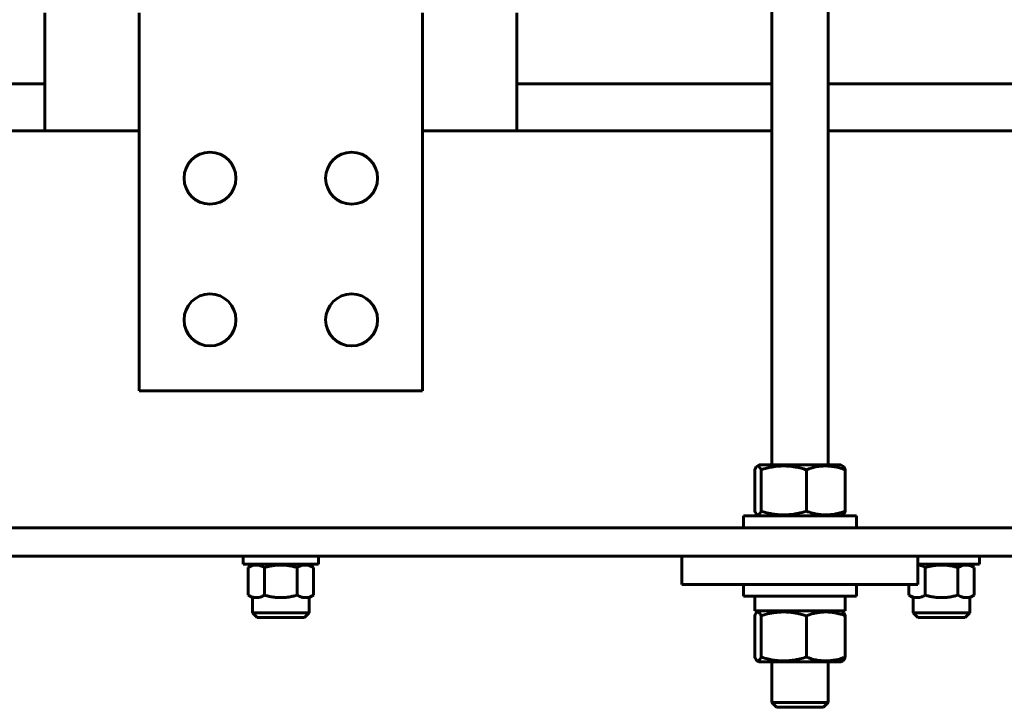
# Model space of a CAD drawing. Header units: millimetres. Extents: x 0 to 297, y 0 to 420.
# Tile 4 of 13: x 146 to 188, y 84 to 114. Entities that reach past the tile are written whole.
import ezdxf

# ---------------------------------------------------------------- set-up
doc = ezdxf.new("R2010")
doc.units = ezdxf.units.MM
doc.linetypes.add('K5LT_BASIC', pattern=[0])
doc.layers.add('Системный слой', color=7, linetype='Continuous')

# ---------------------------------------------------------------- blocks, each defined once
blk = doc.blocks.new('U1')
at = {"layer": 'Системный слой', "color": 150, "linetype": 'K5LT_BASIC', "lineweight": 60, "true_color": 0x0080ff}
for p, q in [((136.483, 108.834), (151.283, 108.834)), ((163.283, 108.834), (178.083, 108.834)), ((180.483, 108.834), (195.283, 108.834))]:
    blk.add_line(p, q, dxfattribs=at)
blk = doc.blocks.new('U3')
at = {"layer": 'Системный слой', "color": 150, "linetype": 'K5LT_BASIC', "lineweight": 60, "true_color": 0x0080ff}
blk.add_line((117.283, 90.834), (197.283, 90.834), dxfattribs=at)
blk = doc.blocks.new('U27')
at = {"layer": 'Системный слой', "color": 150, "linetype": 'K5LT_BASIC', "lineweight": 60, "true_color": 0x0080ff}
for p, q in [((158.483, 90.457), (158.483, 90.499)), ((158.483, 88.432), (158.483, 89.075))]:
    blk.add_line(p, q, dxfattribs=at)
blk = doc.blocks.new('U28')
at = {"layer": 'Системный слой', "color": 150, "linetype": 'K5LT_BASIC', "lineweight": 60, "true_color": 0x0080ff}
for p, q in [((156.283, 88.232), (157.283, 88.232)), ((157.283, 88.232), (158.283, 88.232))]:
    blk.add_line(p, q, dxfattribs=at)
blk = doc.blocks.new('U29')
at = {"layer": 'Системный слой', "color": 150, "linetype": 'K5LT_BASIC', "lineweight": 60, "true_color": 0x0080ff}
for p, q in [((156.083, 90.457), (156.083, 90.499)), ((156.083, 88.432), (156.083, 89.075))]:
    blk.add_line(p, q, dxfattribs=at)
blk = doc.blocks.new('U30')
at = {"layer": 'Системный слой', "color": 150, "linetype": 'K5LT_BASIC', "lineweight": 60, "true_color": 0x0080ff}
for p, q in [((184.283, 90.455), (184.387, 90.437)), ((184.387, 90.437), (184.489, 90.401)), ((184.489, 90.401), (184.59, 90.35))]:
    blk.add_line(p, q, dxfattribs=at)
blk = doc.blocks.new('U31')
at = {"layer": 'Системный слой', "color": 150, "linetype": 'K5LT_BASIC', "lineweight": 60, "true_color": 0x0080ff}
for p, q in [((186.483, 90.457), (186.483, 90.499)), ((186.483, 88.432), (186.483, 89.075))]:
    blk.add_line(p, q, dxfattribs=at)
blk = doc.blocks.new('U80')
at = {"layer": 'Системный слой', "color": 150, "linetype": 'K5LT_BASIC', "lineweight": 60, "true_color": 0x0080ff}
for p, q in [((174.283, 90.832), (140.283, 90.832)), ((197.232, 90.832), (184.283, 90.832))]:
    blk.add_line(p, q, dxfattribs=at)
blk = doc.blocks.new('U109')
at = {"layer": 'Системный слой', "color": 150, "linetype": 'K5LT_BASIC', "lineweight": 60, "true_color": 0x0080ff}
for p, q in [((134.083, 110.833), (123.283, 110.833)), ((147.283, 110.833), (136.483, 110.833))]:
    blk.add_line(p, q, dxfattribs=at)
blk = doc.blocks.new('U110')
at = {"layer": 'Системный слой', "color": 150, "linetype": 'K5LT_BASIC', "lineweight": 60, "true_color": 0x0080ff}
for p, q in [((130.283, 90.833), (123.283, 90.833)), ((147.283, 90.833), (140.283, 90.833)), ((174.283, 90.833), (167.283, 90.833)), ((191.283, 90.833), (184.283, 90.833))]:
    blk.add_line(p, q, dxfattribs=at)
blk = doc.blocks.new('U111')
at = {"layer": 'Системный слой', "color": 150, "linetype": 'K5LT_BASIC', "lineweight": 60, "true_color": 0x0080ff}
for p, q in [((178.083, 110.833), (167.283, 110.833)), ((191.283, 110.833), (180.483, 110.833))]:
    blk.add_line(p, q, dxfattribs=at)
blk = doc.blocks.new('U122')
at = {"layer": 'Системный слой', "color": 150, "linetype": 'K5LT_BASIC', "lineweight": 60, "true_color": 0x0080ff}
for p, q in [((147.283, 108.834), (147.283, 113.833)), ((147.283, 90.833), (147.283, 90.834))]:
    blk.add_line(p, q, dxfattribs=at)
blk = doc.blocks.new('U123')
at = {"layer": 'Системный слой', "color": 150, "linetype": 'K5LT_BASIC', "lineweight": 60, "true_color": 0x0080ff}
for p, q in [((167.283, 113.833), (167.283, 108.834)), ((167.283, 90.834), (167.283, 90.833))]:
    blk.add_line(p, q, dxfattribs=at)
blk = doc.blocks.new('U124')
at = {"layer": 'Системный слой', "color": 150, "linetype": 'K5LT_BASIC', "lineweight": 60, "true_color": 0x0080ff}
for p, q in [((178.283, 84.433), (179.283, 84.433)), ((179.283, 84.433), (180.283, 84.433))]:
    blk.add_line(p, q, dxfattribs=at)
blk = doc.blocks.new('U125')
at = {"layer": 'Системный слой', "color": 150, "linetype": 'K5LT_BASIC', "lineweight": 60, "true_color": 0x0080ff}
for p, q in [((180.483, 186.942), (180.483, 94.693)), ((180.483, 90.834), (180.483, 90.833)), ((180.483, 86.353), (180.483, 84.633))]:
    blk.add_line(p, q, dxfattribs=at)
blk = doc.blocks.new('U126')
at = {"layer": 'Системный слой', "color": 150, "linetype": 'K5LT_BASIC', "lineweight": 60, "true_color": 0x0080ff}
for p, q in [((178.083, 186.942), (178.083, 94.693)), ((178.083, 90.834), (178.083, 90.833)), ((178.083, 86.353), (178.083, 84.633))]:
    blk.add_line(p, q, dxfattribs=at)
blk = doc.blocks.new('U133')
at = {"layer": 'Системный слой', "color": 150, "linetype": 'K5LT_BASIC', "lineweight": 60, "true_color": 0x0080ff}
for p, q in [((177.397, 92.669), (177.363, 92.737)), ((177.432, 92.617), (177.397, 92.669)), ((177.579, 92.637), (177.523, 92.583)), ((177.633, 92.737), (177.579, 92.637)), ((177.467, 92.585), (177.432, 92.617)), ((177.523, 92.583), (177.467, 92.585))]:
    blk.add_line(p, q, dxfattribs=at)
blk = doc.blocks.new('U134')
at = {"layer": 'Системный слой', "color": 150, "linetype": 'K5LT_BASIC', "lineweight": 60, "true_color": 0x0080ff}
for p, q in [((177.363, 94.489), (177.397, 94.558)), ((177.397, 94.558), (177.432, 94.61)), ((177.432, 94.61), (177.467, 94.641)), ((177.467, 94.641), (177.486, 94.648)), ((177.486, 94.648), (177.541, 94.632)), ((177.541, 94.632), (177.597, 94.562)), ((177.597, 94.562), (177.633, 94.489))]:
    blk.add_line(p, q, dxfattribs=at)
blk = doc.blocks.new('U138')
at = {"layer": 'Системный слой', "color": 150, "linetype": 'K5LT_BASIC', "lineweight": 60, "true_color": 0x0080ff}
for p, q in [((177.558, 86.353), (179.283, 86.353)), ((179.283, 86.353), (181.008, 86.353))]:
    blk.add_line(p, q, dxfattribs=at)
blk = doc.blocks.new('U139')
at = {"layer": 'Системный слой', "color": 150, "linetype": 'K5LT_BASIC', "lineweight": 60, "true_color": 0x0080ff}
for p, q in [((177.397, 86.489), (177.363, 86.557)), ((177.432, 86.437), (177.397, 86.489)), ((177.467, 86.405), (177.432, 86.437)), ((177.524, 86.403), (177.467, 86.405)), ((177.579, 86.457), (177.524, 86.403)), ((177.633, 86.557), (177.579, 86.457))]:
    blk.add_line(p, q, dxfattribs=at)

msp = doc.modelspace()

# ---------------------------------------------------------------- linework, layer by layer
at = {"layer": 'Системный слой', "color": 150, "linetype": 'K5LT_BASIC', "lineweight": 60, "true_color": 0x0080ff}
for p, q in [((151.2828, 97.8332), (151.2828, 113.8332)), ((163.2828, 113.8332), (163.2828, 97.8332)), ((151.2828, 97.8332), (163.2828, 97.8332)), ((177.3629, 92.7373), (177.3629, 94.4891)), ((177.5578, 94.6932), (177.4673, 94.641)), ((181.0078, 94.6932), (177.5578, 94.6932)), ((177.6333, 92.7373), (177.6333, 94.4891)), ((179.5533, 92.7373), (179.5533, 94.4891)), ((181.0078, 94.6932), (181.0983, 94.641)), ((181.2027, 92.7373), (181.2027, 94.4891)), ((181.6828, 92.5332), (176.8828, 92.5332)), ((176.8828, 92.0337), (176.8828, 92.5332)), ((177.5578, 92.5332), (177.4674, 92.5854)), ((181.0078, 92.5332), (181.0982, 92.5854)), ((181.6828, 92.0337), (181.6828, 92.5332)), ((106.2828, 92.0337), (208.2828, 92.0337)), ((167.2828, 90.8332), (147.2828, 90.8332)), ((155.6825, 90.8324), (155.6825, 90.4991)), ((158.8825, 90.8324), (158.8825, 90.4991)), ((174.2828, 90.8332), (184.2828, 90.8332)), ((174.2828, 89.6332), (174.2828, 90.8332)), ((184.2828, 90.8332), (184.2828, 89.6332)), ((186.8825, 90.8324), (186.8825, 90.4991)), ((158.8825, 90.4991), (155.6825, 90.4991)), ((156.0825, 90.4569), (155.8969, 90.3497)), ((155.8969, 89.1818), (155.8969, 90.3497)), ((156.5897, 89.1818), (156.5897, 90.3497)), ((157.9754, 89.1818), (157.9754, 90.3497)), ((158.4825, 90.4569), (158.6682, 90.3497)), ((158.6682, 90.3497), (158.6682, 89.1818)), ((186.8825, 90.4991), (184.2828, 90.4991)), ((184.5897, 89.1818), (184.5897, 90.3497)), ((185.9754, 89.1818), (185.9754, 90.3497)), ((186.4825, 90.4569), (186.6682, 90.3497)), ((186.6682, 90.3497), (186.6682, 89.1818)), ((184.2828, 89.6332), (174.2828, 89.6332)), ((176.8828, 89.1332), (176.8828, 89.6332)), ((181.6828, 89.1332), (181.6828, 89.6332)), ((183.8969, 89.1818), (183.8969, 89.6332)), ((156.0825, 89.0746), (155.8969, 89.1818)), ((158.4825, 89.0746), (158.6682, 89.1818)), ((176.8828, 89.1332), (181.6828, 89.1332)), ((177.3728, 88.5132), (177.3728, 89.1332)), ((181.1928, 88.5132), (181.1928, 89.1332)), ((184.0825, 89.0746), (183.8969, 89.1818)), ((184.0825, 88.4324), (184.0825, 89.0746)), ((186.4825, 89.0746), (186.6682, 89.1818)), ((177.3728, 88.5132), (181.1928, 88.5132)), ((177.5578, 88.5132), (177.4674, 88.461)), ((181.0078, 88.5132), (181.0982, 88.461)), ((156.0825, 88.4324), (157.2825, 88.4324)), ((156.2825, 88.2324), (156.0825, 88.4324)), ((157.2825, 88.4324), (158.4825, 88.4324)), ((158.2825, 88.2324), (158.4825, 88.4324)), ((177.3629, 88.3092), (177.3629, 86.5573)), ((177.6333, 88.3092), (177.6333, 86.5573)), ((179.5533, 86.5573), (179.5533, 88.3092)), ((181.2027, 88.3092), (181.2027, 86.5573)), ((184.2825, 88.2324), (184.0825, 88.4324)), ((184.0825, 88.4324), (186.4825, 88.4324)), ((184.2825, 88.2324), (186.2825, 88.2324)), ((186.2825, 88.2324), (186.4825, 88.4324)), ((177.5578, 86.3532), (177.4673, 86.4054)), ((181.0078, 86.3532), (181.0982, 86.4054)), ((178.0828, 84.6334), (179.2828, 84.6334)), ((178.2828, 84.4334), (178.0828, 84.6334)), ((179.2828, 84.6334), (180.4828, 84.6334)), ((180.2828, 84.4334), (180.4828, 84.6334))]:
    msp.add_line(p, q, dxfattribs=at)
for centre in [(154.2828, 106.8332), (160.2828, 106.8332), (154.2828, 100.8332), (160.2828, 100.8332)]:
    msp.add_circle(centre, 1.1, dxfattribs=at)
for points, knots in [([(177.6333, 94.4891), (177.7138, 94.5143), (177.8635, 94.5567), (178.0423, 94.5956), (178.1848, 94.6197), (178.2906, 94.6337), (178.4039, 94.6438), (178.5075, 94.6492), (178.6144, 94.6506), (178.7222, 94.6475), (178.8292, 94.6402), (178.9501, 94.6272), (179.1184, 94.6016), (179.3251, 94.5563), (179.4803, 94.512), (179.5533, 94.4891)], [0, 0, 0, 0, 2.063679, 3.8057023, 4.4899247, 5.615665, 6.4283947, 7.2895903, 8.1701933, 9.0601067, 9.9429337, 10.8106445, 12.0510005, 14.1279731, 16, 16, 16, 16]), ([(179.5533, 94.4891), (179.6879, 94.5381), (179.8236, 94.5785), (180.0977, 94.6344), (180.2362, 94.6498), (180.4465, 94.65), (180.517, 94.6462), (180.6563, 94.6316), (180.7255, 94.6207), (180.9319, 94.5787), (181.0679, 94.5382), (181.2027, 94.4891)], [0, 0, 0, 0, 0.002623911, 0.002623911, 0.005247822, 0.005247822, 0.006559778, 0.006559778, 0.007871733, 0.007871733, 0.010495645, 0.010495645, 0.010495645, 0.010495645]), ([(181.2027, 94.4891), (181.1806, 94.5381), (181.1584, 94.5785), (181.1234, 94.622), (181.1109, 94.6337), (181.0982, 94.641)], [0, 0, 0, 0, 0.0026239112, 0.0026239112, 0.0040821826, 0.0040821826, 0.0040821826, 0.0040821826]), ([(179.5533, 92.7373), (179.4332, 92.6998), (179.2565, 92.6522), (179.0384, 92.6119), (178.9018, 92.5934), (178.7791, 92.582), (178.6741, 92.5771), (178.5668, 92.576), (178.4585, 92.5789), (178.3289, 92.5886), (178.2217, 92.6016), (178.0942, 92.6213), (177.9676, 92.6464), (177.7997, 92.6876), (177.6956, 92.7178), (177.6333, 92.7373)], [0, 0, 0, 0, 3.0735561, 4.480843, 5.4634974, 6.4786424, 7.5251697, 8.0561056, 9.1238981, 10.1865036, 11.2426062, 11.7677057, 13.3420774, 14.3968679, 16, 16, 16, 16]), ([(181.2027, 92.7373), (181.0996, 92.6998), (180.9477, 92.6522), (180.7604, 92.6119), (180.643, 92.5934), (180.5376, 92.582), (180.4475, 92.5771), (180.3552, 92.576), (180.2622, 92.5789), (180.1509, 92.5886), (180.0587, 92.6016), (179.9492, 92.6213), (179.7852, 92.6591), (179.6419, 92.7051), (179.5533, 92.7373)], [0, 0, 0, 0, 2.8814588, 4.2007903, 5.1220287, 6.0737271, 7.0548465, 7.5525989, 8.5536544, 9.549847, 10.5399432, 11.0322241, 12.5081975, 15, 15, 15, 15]), ([(181.0982, 92.5854), (181.1073, 92.5907), (181.1297, 92.6093), (181.1646, 92.6585), (181.1901, 92.7094), (181.2027, 92.7373)], [0, 0, 0, 0, 1.5340383, 3.7934437, 6, 6, 6, 6]), ([(155.8969, 90.3497), (155.9287, 90.3681), (155.9745, 90.3918), (156.0539, 90.4246), (156.1073, 90.4406), (156.1588, 90.4503), (156.1948, 90.4553), (156.2376, 90.4576), (156.2748, 90.4562), (156.3124, 90.4528), (156.3621, 90.4447), (156.4594, 90.4174), (156.537, 90.3801), (156.5897, 90.3497)], [0, 0, 0, 0, 1.9666271, 2.8242769, 4.8588228, 5.2109605, 5.9219345, 7.0116579, 7.7581214, 8.1324228, 9.2536376, 10.7311997, 14, 14, 14, 14]), ([(156.5897, 90.3497), (156.5989, 90.3524), (156.6175, 90.3577), (156.6456, 90.3654), (156.6739, 90.3729), (156.7115, 90.3825), (156.7584, 90.3939), (156.8183, 90.4071), (156.8817, 90.4196), (156.9375, 90.429), (156.9823, 90.4356), (157.0159, 90.4401), (157.0497, 90.4441), (157.0837, 90.4475), (157.1181, 90.4505), (157.1529, 90.453), (157.1878, 90.4548), (157.2255, 90.4562), (157.2661, 90.457), (157.3099, 90.4569), (157.3538, 90.4558), (157.3961, 90.4539), (157.4368, 90.4513), (157.4763, 90.448), (157.5157, 90.4441), (157.5541, 90.4395), (157.5917, 90.4344), (157.6286, 90.4288), (157.6654, 90.4226), (157.7137, 90.4137), (157.7735, 90.4015), (157.8429, 90.3853), (157.8991, 90.3709), (157.9428, 90.359), (157.9645, 90.3528), (157.9754, 90.3497)], [0, 0, 0, 0, 0.0001444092, 0.0002888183, 0.0004332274, 0.0005776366, 0.0008664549, 0.0011552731, 0.0014947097, 0.0018341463, 0.0020038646, 0.0021735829, 0.0023433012, 0.0025130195, 0.0026867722, 0.0028605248, 0.0030342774, 0.0032080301, 0.003424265, 0.0036405, 0.003856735, 0.0040729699, 0.0042692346, 0.0044654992, 0.0046617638, 0.0048580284, 0.0050435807, 0.0052291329, 0.0054146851, 0.0056002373, 0.0059634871, 0.006326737, 0.0066619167, 0.0068295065, 0.0069970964, 0.0069970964, 0.0069970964, 0.0069970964]), ([(157.9754, 90.3497), (158.0071, 90.3681), (158.053, 90.3918), (158.1324, 90.4246), (158.1858, 90.4406), (158.2373, 90.4503), (158.2733, 90.4553), (158.3161, 90.4576), (158.3533, 90.4562), (158.3909, 90.4528), (158.4405, 90.4447), (158.5379, 90.4174), (158.6155, 90.3801), (158.6682, 90.3497)], [0, 0, 0, 0, 1.9666271, 2.8242769, 4.8588228, 5.2109605, 5.9219345, 7.0116578, 7.7581213, 8.1324227, 9.2536375, 10.7311997, 14, 14, 14, 14]), ([(184.5897, 90.3497), (184.5989, 90.3524), (184.6175, 90.3577), (184.6456, 90.3654), (184.6739, 90.3729), (184.7115, 90.3825), (184.7584, 90.3939), (184.8183, 90.4071), (184.8817, 90.4196), (184.9375, 90.429), (184.9823, 90.4356), (185.0159, 90.4401), (185.0497, 90.4441), (185.0837, 90.4475), (185.1181, 90.4505), (185.1529, 90.453), (185.1878, 90.4548), (185.2255, 90.4562), (185.2661, 90.457), (185.3099, 90.4569), (185.3538, 90.4558), (185.3961, 90.4539), (185.4368, 90.4513), (185.4763, 90.448), (185.5157, 90.4441), (185.5541, 90.4395), (185.5917, 90.4344), (185.6286, 90.4288), (185.6654, 90.4226), (185.7137, 90.4137), (185.7735, 90.4015), (185.8429, 90.3853), (185.8991, 90.3709), (185.9428, 90.359), (185.9645, 90.3528), (185.9754, 90.3497)], [0, 0, 0, 0, 0.0001444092, 0.0002888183, 0.0004332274, 0.0005776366, 0.0008664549, 0.0011552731, 0.0014947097, 0.0018341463, 0.0020038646, 0.0021735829, 0.0023433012, 0.0025130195, 0.0026867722, 0.0028605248, 0.0030342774, 0.0032080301, 0.003424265, 0.0036405, 0.003856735, 0.0040729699, 0.0042692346, 0.0044654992, 0.0046617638, 0.0048580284, 0.0050435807, 0.0052291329, 0.0054146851, 0.0056002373, 0.0059634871, 0.006326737, 0.0066619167, 0.0068295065, 0.0069970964, 0.0069970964, 0.0069970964, 0.0069970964]), ([(185.9754, 90.3497), (186.0071, 90.3681), (186.053, 90.3918), (186.1324, 90.4246), (186.1858, 90.4406), (186.2373, 90.4503), (186.2733, 90.4553), (186.3161, 90.4576), (186.3533, 90.4562), (186.3909, 90.4528), (186.4405, 90.4447), (186.5379, 90.4174), (186.6155, 90.3801), (186.6682, 90.3497)], [0, 0, 0, 0, 1.9666271, 2.8242769, 4.8588228, 5.2109605, 5.9219345, 7.0116578, 7.7581213, 8.1324227, 9.2536375, 10.7311997, 14, 14, 14, 14]), ([(156.5897, 89.1818), (156.5579, 89.1635), (156.5121, 89.1397), (156.4327, 89.1069), (156.3793, 89.0909), (156.3278, 89.0812), (156.2918, 89.0762), (156.249, 89.074), (156.2118, 89.0753), (156.1742, 89.0787), (156.1245, 89.0868), (156.0272, 89.1141), (155.9496, 89.1514), (155.8969, 89.1818)], [0, 0, 0, 0, 1.9666271, 2.8242769, 4.8588228, 5.2109605, 5.9219345, 7.0116579, 7.7581213, 8.1324227, 9.2536375, 10.7311997, 14, 14, 14, 14]), ([(157.9754, 89.1818), (157.9661, 89.1791), (157.9476, 89.1739), (157.9195, 89.1661), (157.8912, 89.1586), (157.8536, 89.149), (157.8066, 89.1376), (157.7468, 89.1244), (157.6834, 89.112), (157.6276, 89.1025), (157.5828, 89.0959), (157.5491, 89.0914), (157.5154, 89.0875), (157.4814, 89.084), (157.447, 89.081), (157.4122, 89.0786), (157.3773, 89.0767), (157.3395, 89.0753), (157.299, 89.0745), (157.2552, 89.0747), (157.2113, 89.0757), (157.169, 89.0776), (157.1283, 89.0802), (157.0888, 89.0835), (157.0494, 89.0875), (157.0109, 89.092), (156.9734, 89.0972), (156.9365, 89.1028), (156.8997, 89.1089), (156.8514, 89.1178), (156.7915, 89.1301), (156.7221, 89.1462), (156.6659, 89.1606), (156.6223, 89.1725), (156.6006, 89.1787), (156.5897, 89.1818)], [0, 0, 0, 0, 0.0001444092, 0.0002888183, 0.0004332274, 0.0005776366, 0.0008664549, 0.0011552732, 0.0014947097, 0.0018341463, 0.0020038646, 0.0021735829, 0.0023433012, 0.0025130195, 0.0026867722, 0.0028605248, 0.0030342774, 0.0032080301, 0.003424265, 0.0036405, 0.003856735, 0.0040729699, 0.0042692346, 0.0044654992, 0.0046617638, 0.0048580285, 0.0050435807, 0.0052291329, 0.0054146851, 0.0056002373, 0.0059634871, 0.006326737, 0.0066619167, 0.0068295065, 0.0069970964, 0.0069970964, 0.0069970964, 0.0069970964]), ([(158.6682, 89.1818), (158.6364, 89.1635), (158.5906, 89.1397), (158.5112, 89.1069), (158.4578, 89.0909), (158.4062, 89.0812), (158.3702, 89.0762), (158.3274, 89.074), (158.2903, 89.0753), (158.2527, 89.0787), (158.203, 89.0868), (158.1057, 89.1141), (158.028, 89.1514), (157.9754, 89.1818)], [0, 0, 0, 0, 1.9666271, 2.8242769, 4.8588228, 5.2109605, 5.9219345, 7.0116579, 7.7581214, 8.1324228, 9.2536376, 10.7311997, 14, 14, 14, 14]), ([(184.5897, 89.1818), (184.5579, 89.1635), (184.5121, 89.1397), (184.4327, 89.1069), (184.3793, 89.0909), (184.3278, 89.0812), (184.2918, 89.0762), (184.249, 89.074), (184.2118, 89.0753), (184.1742, 89.0787), (184.1245, 89.0868), (184.0272, 89.1141), (183.9496, 89.1514), (183.8969, 89.1818)], [0, 0, 0, 0, 1.9666271, 2.8242769, 4.8588228, 5.2109605, 5.9219345, 7.0116578, 7.7581213, 8.1324227, 9.2536375, 10.7311997, 14, 14, 14, 14]), ([(185.9754, 89.1818), (185.9661, 89.1791), (185.9476, 89.1739), (185.9195, 89.1661), (185.8912, 89.1586), (185.8536, 89.149), (185.8066, 89.1376), (185.7468, 89.1244), (185.6834, 89.112), (185.6276, 89.1025), (185.5828, 89.0959), (185.5491, 89.0914), (185.5154, 89.0875), (185.4814, 89.084), (185.447, 89.081), (185.4122, 89.0786), (185.3773, 89.0767), (185.3395, 89.0753), (185.299, 89.0745), (185.2552, 89.0747), (185.2113, 89.0757), (185.169, 89.0776), (185.1283, 89.0802), (185.0888, 89.0835), (185.0494, 89.0875), (185.0109, 89.092), (184.9734, 89.0972), (184.9365, 89.1028), (184.8997, 89.1089), (184.8514, 89.1178), (184.7915, 89.1301), (184.7221, 89.1462), (184.6659, 89.1606), (184.6223, 89.1725), (184.6006, 89.1787), (184.5897, 89.1818)], [0, 0, 0, 0, 0.0001444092, 0.0002888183, 0.0004332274, 0.0005776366, 0.0008664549, 0.0011552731, 0.0014947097, 0.0018341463, 0.0020038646, 0.0021735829, 0.0023433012, 0.0025130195, 0.0026867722, 0.0028605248, 0.0030342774, 0.0032080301, 0.003424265, 0.0036405, 0.003856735, 0.0040729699, 0.0042692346, 0.0044654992, 0.0046617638, 0.0048580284, 0.0050435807, 0.0052291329, 0.0054146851, 0.0056002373, 0.0059634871, 0.006326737, 0.0066619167, 0.0068295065, 0.0069970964, 0.0069970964, 0.0069970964, 0.0069970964]), ([(186.6682, 89.1818), (186.6364, 89.1635), (186.5906, 89.1397), (186.5112, 89.1069), (186.4578, 89.0909), (186.4062, 89.0812), (186.3702, 89.0762), (186.3274, 89.074), (186.2903, 89.0753), (186.2527, 89.0787), (186.203, 89.0868), (186.1057, 89.1141), (186.028, 89.1514), (185.9754, 89.1818)], [0, 0, 0, 0, 1.9666271, 2.8242769, 4.8588228, 5.2109605, 5.9219345, 7.0116579, 7.7581214, 8.1324228, 9.2536376, 10.7311997, 14, 14, 14, 14]), ([(177.4674, 88.461), (177.4744, 88.4651), (177.485, 88.4691), (177.4991, 88.4703), (177.5096, 88.469), (177.5236, 88.4646), (177.5445, 88.4518), (177.5824, 88.4107), (177.613, 88.3542), (177.6333, 88.3092)], [0, 0, 0, 0, 1.2582622, 1.8849671, 2.5124862, 3.1403673, 4.3947688, 6.2812869, 10, 10, 10, 10]), ([(177.6333, 88.3092), (177.7534, 88.3467), (177.9301, 88.3942), (178.1482, 88.4345), (178.2849, 88.4531), (178.4076, 88.4644), (178.5125, 88.4693), (178.6198, 88.4704), (178.7281, 88.4676), (178.8577, 88.4579), (178.9649, 88.4448), (179.0924, 88.4251), (179.219, 88.4), (179.3869, 88.3588), (179.4911, 88.3286), (179.5533, 88.3092)], [0, 0, 0, 0, 3.0735562, 4.4808431, 5.4634975, 6.4786425, 7.5251698, 8.0561058, 9.1238983, 10.1865038, 11.2426063, 11.7677059, 13.3420774, 14.3968679, 16, 16, 16, 16]), ([(179.5533, 88.3092), (179.6564, 88.3467), (179.8083, 88.3942), (179.9956, 88.4345), (180.113, 88.4531), (180.2184, 88.4644), (180.3085, 88.4693), (180.4008, 88.4704), (180.4938, 88.4676), (180.6051, 88.4579), (180.6973, 88.4448), (180.8068, 88.4251), (180.9708, 88.3873), (181.1141, 88.3414), (181.2027, 88.3092)], [0, 0, 0, 0, 2.881459, 4.2007905, 5.1220289, 6.0737274, 7.0548468, 7.5525992, 8.5536547, 9.5498474, 10.5399435, 11.0322243, 12.5081977, 15, 15, 15, 15]), ([(181.2027, 88.3092), (181.1831, 88.3527), (181.1552, 88.4046), (181.1201, 88.4455), (181.1051, 88.4571), (181.0982, 88.461)], [0, 0, 0, 0, 3.455111, 4.8403434, 6, 6, 6, 6]), ([(179.2828, 86.4823), (179.2181, 86.4668), (179.1124, 86.4446), (178.9493, 86.4188), (178.791, 86.4019), (178.6424, 86.3958), (178.5202, 86.397), (178.4281, 86.4011), (178.3365, 86.4083), (178.2043, 86.4231), (178.0641, 86.4464), (177.8595, 86.4911), (177.7268, 86.5281), (177.6333, 86.5573)], [0, 0, 0, 0, 1.6588943, 2.7027622, 4.1605219, 5.688517, 6.4637831, 7.2370183, 8.0052183, 8.7659708, 10.5703839, 11.5622582, 14, 14, 14, 14]), ([(181.2027, 86.5573), (181.0681, 86.5083), (180.9324, 86.4679), (180.6583, 86.412), (180.5198, 86.3966), (180.3095, 86.3965), (180.239, 86.4002), (180.0997, 86.4149), (180.0305, 86.4258), (179.8241, 86.4678), (179.6881, 86.5082), (179.5533, 86.5573)], [0, 0, 0, 0, 0.002623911, 0.002623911, 0.005247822, 0.005247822, 0.006559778, 0.006559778, 0.007871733, 0.007871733, 0.010495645, 0.010495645, 0.010495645, 0.010495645]), ([(181.0983, 86.4055), (181.0994, 86.4061), (181.1006, 86.4068), (181.1131, 86.4149), (181.1245, 86.4258), (181.1583, 86.4678), (181.1806, 86.5082), (181.2027, 86.5573)], [0.0064284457, 0.0064284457, 0.0064284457, 0.0064284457, 0.0065597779, 0.0065597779, 0.0078717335, 0.0078717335, 0.0104956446, 0.0104956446, 0.0104956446, 0.0104956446])]:
    msp.add_open_spline(points, degree=3, knots=knots, dxfattribs=at)
for points in [[(177.3629, 88.3092), (177.3971, 88.385), (177.4318, 88.4405), (177.4674, 88.461)], [(179.5533, 86.5573), (179.4638, 86.5293), (179.3737, 86.5041), (179.2828, 86.4823)]]:
    msp.add_open_spline(points, degree=3, dxfattribs=at)

# ---------------------------------------------------------------- block references
at = {"layer": 'Системный слой'}
for name in ['U126', 'U125', 'U122', 'U123', 'U109', 'U111', 'U1', 'U134', 'U133', 'U80', 'U3', 'U110', 'U29', 'U27', 'U30', 'U31', 'U28', 'U139', 'U138', 'U124']:
    msp.add_blockref(name, (0, 0), dxfattribs=at)

doc.saveas('drawing.dxf')
